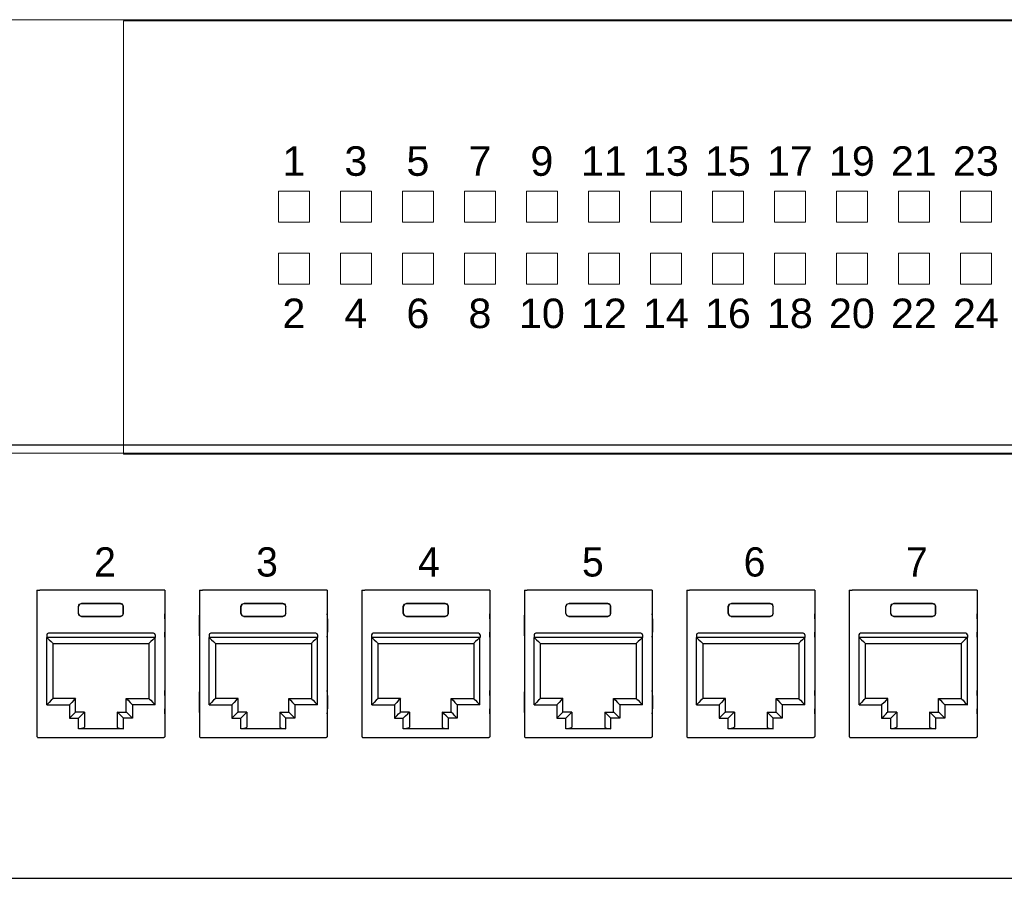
# Model space of a CAD drawing. Header units: millimetres. Extents: x 83969 to 163860, y -22594 to 4849.
# Tile 92 of 115: x 163507.9 to 163514.25, y -21357.87 to -21352.33. Entities that reach past the tile are written whole.
import ezdxf
from ezdxf.enums import TextEntityAlignment as Align

# ---------------------------------------------------------------- set-up
doc = ezdxf.new("R2010")
doc.units = ezdxf.units.MM
doc.layers.get('0').update_dxf_attribs({"color": 251, "lineweight": 0})
doc.layers.add('! PT Opisy Legenda 2', color=7, linetype='Continuous')
doc.styles.add('_LANSTER_01', font='romans.shx')
doc.styles.add('Arial10', font='arial.ttf', dxfattribs={"height": 10})

# ---------------------------------------------------------------- blocks, each defined once
blk = doc.blocks.new('Switch 24xGE')
at = {"color": 144}
for points in [[(-306.45, 0), (0, 0), (0, 27.955), (-306.45, 27.955)], [(-262.449, 16.898), (-260.449, 16.898), (-260.449, 14.898), (-262.449, 14.898)], [(-258.449, 16.898), (-256.449, 16.898), (-256.449, 14.898), (-258.449, 14.898)], [(-254.449, 16.898), (-252.449, 16.898), (-252.449, 14.898), (-254.449, 14.898)], [(-250.449, 16.898), (-248.449, 16.898), (-248.449, 14.898), (-250.449, 14.898)], [(-246.449, 16.898), (-244.449, 16.898), (-244.449, 14.898), (-246.449, 14.898)], [(-242.449, 16.898), (-240.449, 16.898), (-240.449, 14.898), (-242.449, 14.898)], [(-238.449, 16.898), (-236.449, 16.898), (-236.449, 14.898), (-238.449, 14.898)], [(-234.449, 16.898), (-232.449, 16.898), (-232.449, 14.898), (-234.449, 14.898)], [(-230.449, 16.898), (-228.449, 16.898), (-228.449, 14.898), (-230.449, 14.898)], [(-226.449, 16.898), (-224.449, 16.898), (-224.449, 14.898), (-226.449, 14.898)], [(-222.449, 16.898), (-220.449, 16.898), (-220.449, 14.898), (-222.449, 14.898)], [(-218.449, 16.898), (-216.449, 16.898), (-216.449, 14.898), (-218.449, 14.898)], [(-262.449, 12.898), (-260.449, 12.898), (-260.449, 10.898), (-262.449, 10.898)], [(-258.449, 12.898), (-256.449, 12.898), (-256.449, 10.898), (-258.449, 10.898)], [(-254.449, 12.898), (-252.449, 12.898), (-252.449, 10.898), (-254.449, 10.898)], [(-250.449, 12.898), (-248.449, 12.898), (-248.449, 10.898), (-250.449, 10.898)], [(-246.449, 12.898), (-244.449, 12.898), (-244.449, 10.898), (-246.449, 10.898)], [(-242.449, 12.898), (-240.449, 12.898), (-240.449, 10.898), (-242.449, 10.898)], [(-238.449, 12.898), (-236.449, 12.898), (-236.449, 10.898), (-238.449, 10.898)], [(-234.449, 12.898), (-232.449, 12.898), (-232.449, 10.898), (-234.449, 10.898)], [(-230.449, 12.898), (-228.449, 12.898), (-228.449, 10.898), (-230.449, 10.898)], [(-226.449, 12.898), (-224.449, 12.898), (-224.449, 10.898), (-226.449, 10.898)], [(-222.449, 12.898), (-220.449, 12.898), (-220.449, 10.898), (-222.449, 10.898)], [(-218.449, 12.898), (-216.449, 12.898), (-216.449, 10.898), (-218.449, 10.898)]]:
    blk.add_lwpolyline(points, close=True, dxfattribs=at)
blk.add_lwpolyline([(-272.449, 27.876), (-34, 27.876), (-34, -0.079), (-272.449, -0.079)], close=True)
at = {"color": 144, "style": 'Arial10'}
for s, p in [('1', (-261.449, 17.883)), ('3', (-257.449, 17.883)), ('5', (-253.449, 17.883)), ('7', (-249.449, 17.883)), ('9', (-245.449, 17.883)), ('11', (-241.449, 17.883)), ('13', (-237.449, 17.883)), ('15', (-233.449, 17.883)), ('17', (-229.449, 17.883)), ('19', (-225.449, 17.883)), ('21', (-221.449, 17.883)), ('23', (-217.449, 17.883)), ('2', (-261.449, 8.058)), ('4', (-257.449, 8.058)), ('6', (-253.449, 8.058)), ('8', (-249.449, 8.058)), ('10', (-245.449, 8.058)), ('12', (-241.449, 8.058)), ('14', (-237.449, 8.058)), ('16', (-233.449, 8.058)), ('18', (-229.449, 8.058)), ('20', (-225.449, 8.058)), ('22', (-221.449, 8.058)), ('24', (-217.449, 8.058))]:
    blk.add_text(s, height=1.905, dxfattribs=at).set_placement(p, align=Align.CENTER)
blk = doc.blocks.new('Panel modularny_24_port_1U')
at = {"color": 0}
for p, q in [((48.895, 4.445), (0, 4.445)), ((0, 0), (48.895, 0))]:
    blk.add_line(p, q, dxfattribs=at)
at = {"color": 0, "linetype": 'Continuous'}
for p, q in [((4.779, 2.956), (4.798, 2.956)), ((4.779, 2.956), (4.779, 1.455)), ((4.798, 2.956), (4.801, 2.956)), ((4.801, 2.956), (4.809, 2.956)), ((6.062, 2.956), (4.809, 2.956)), ((6.069, 2.956), (6.062, 2.956)), ((6.072, 2.956), (6.069, 2.956)), ((6.091, 2.956), (6.072, 2.956)), ((6.091, 2.956), (6.091, 1.455)), ((6.446, 2.956), (6.465, 2.956)), ((6.446, 2.956), (6.446, 1.455)), ((6.465, 2.956), (6.468, 2.956)), ((6.468, 2.956), (6.476, 2.956)), ((7.729, 2.956), (6.476, 2.956)), ((7.736, 2.956), (7.729, 2.956)), ((7.739, 2.956), (7.736, 2.956)), ((7.758, 2.956), (7.739, 2.956)), ((7.758, 2.956), (7.758, 1.455)), ((8.113, 2.956), (8.132, 2.956)), ((8.113, 2.956), (8.113, 1.455)), ((8.132, 2.956), (8.135, 2.956)), ((8.135, 2.956), (8.142, 2.956)), ((9.396, 2.956), (8.142, 2.956)), ((9.403, 2.956), (9.396, 2.956)), ((9.406, 2.956), (9.403, 2.956)), ((9.425, 2.956), (9.406, 2.956)), ((9.425, 2.956), (9.425, 1.455)), ((9.78, 2.956), (9.799, 2.956)), ((9.78, 2.956), (9.78, 1.455)), ((9.799, 2.956), (9.802, 2.956)), ((9.802, 2.956), (9.809, 2.956)), ((11.062, 2.956), (9.809, 2.956)), ((11.07, 2.956), (11.062, 2.956)), ((11.073, 2.956), (11.07, 2.956)), ((11.092, 2.956), (11.073, 2.956)), ((11.092, 2.956), (11.092, 1.455)), ((11.447, 2.956), (11.466, 2.956)), ((11.447, 2.956), (11.447, 1.455)), ((11.466, 2.956), (11.469, 2.956)), ((11.469, 2.956), (11.476, 2.956)), ((12.729, 2.956), (11.476, 2.956)), ((12.737, 2.956), (12.729, 2.956)), ((12.74, 2.956), (12.737, 2.956)), ((12.759, 2.956), (12.74, 2.956)), ((12.759, 2.956), (12.759, 1.455)), ((13.114, 2.956), (13.133, 2.956)), ((13.114, 2.956), (13.114, 1.455)), ((13.133, 2.956), (13.136, 2.956)), ((13.136, 2.956), (13.143, 2.956)), ((14.396, 2.956), (13.143, 2.956)), ((14.404, 2.956), (14.396, 2.956)), ((14.407, 2.956), (14.404, 2.956)), ((14.426, 2.956), (14.407, 2.956)), ((14.426, 2.956), (14.426, 1.455)), ((5.204, 2.788), (5.213, 2.811)), ((5.204, 2.717), (5.204, 2.788)), ((5.206, 2.787), (5.204, 2.788)), ((5.215, 2.809), (5.206, 2.787)), ((5.206, 2.718), (5.206, 2.787)), ((5.213, 2.811), (5.236, 2.82)), ((5.237, 2.818), (5.215, 2.809)), ((5.236, 2.82), (5.635, 2.82)), ((5.236, 2.82), (5.237, 2.818)), ((5.633, 2.818), (5.237, 2.818)), ((5.635, 2.82), (5.633, 2.818)), ((5.633, 2.818), (5.656, 2.809)), ((5.657, 2.811), (5.635, 2.82)), ((5.656, 2.809), (5.665, 2.787)), ((5.666, 2.788), (5.657, 2.811)), ((5.665, 2.787), (5.666, 2.788)), ((5.665, 2.718), (5.665, 2.787)), ((5.666, 2.717), (5.666, 2.788)), ((6.871, 2.788), (6.88, 2.811)), ((6.871, 2.717), (6.871, 2.788)), ((6.873, 2.787), (6.871, 2.788)), ((6.882, 2.809), (6.873, 2.787)), ((6.873, 2.718), (6.873, 2.787)), ((6.88, 2.811), (6.903, 2.82)), ((6.904, 2.818), (6.882, 2.809)), ((6.903, 2.82), (7.302, 2.82)), ((6.903, 2.82), (6.904, 2.818)), ((7.3, 2.818), (6.904, 2.818)), ((7.302, 2.82), (7.3, 2.818)), ((7.3, 2.818), (7.322, 2.809)), ((7.324, 2.811), (7.302, 2.82)), ((7.322, 2.809), (7.332, 2.787)), ((7.333, 2.788), (7.324, 2.811)), ((7.332, 2.787), (7.333, 2.788)), ((7.332, 2.718), (7.332, 2.787)), ((7.333, 2.717), (7.333, 2.788)), ((8.538, 2.788), (8.547, 2.811)), ((8.538, 2.717), (8.538, 2.788)), ((8.539, 2.787), (8.538, 2.788)), ((8.549, 2.809), (8.539, 2.787)), ((8.539, 2.718), (8.539, 2.787)), ((8.547, 2.811), (8.569, 2.82)), ((8.571, 2.818), (8.549, 2.809)), ((8.569, 2.82), (8.969, 2.82)), ((8.569, 2.82), (8.571, 2.818)), ((8.967, 2.818), (8.571, 2.818)), ((8.969, 2.82), (8.967, 2.818)), ((8.967, 2.818), (8.989, 2.809)), ((8.991, 2.811), (8.969, 2.82)), ((8.989, 2.809), (8.999, 2.787)), ((9, 2.788), (8.991, 2.811)), ((8.999, 2.787), (9, 2.788)), ((8.999, 2.718), (8.999, 2.787)), ((9, 2.717), (9, 2.788)), ((10.205, 2.788), (10.214, 2.811)), ((10.205, 2.717), (10.205, 2.788)), ((10.206, 2.787), (10.205, 2.788)), ((10.216, 2.809), (10.206, 2.787)), ((10.206, 2.718), (10.206, 2.787)), ((10.214, 2.811), (10.236, 2.82)), ((10.238, 2.818), (10.216, 2.809)), ((10.236, 2.82), (10.635, 2.82)), ((10.236, 2.82), (10.238, 2.818)), ((10.634, 2.818), (10.238, 2.818)), ((10.635, 2.82), (10.634, 2.818)), ((10.634, 2.818), (10.656, 2.809)), ((10.658, 2.811), (10.635, 2.82)), ((10.656, 2.809), (10.665, 2.787)), ((10.667, 2.788), (10.658, 2.811)), ((10.665, 2.787), (10.667, 2.788)), ((10.665, 2.718), (10.665, 2.787)), ((10.667, 2.717), (10.667, 2.788)), ((11.872, 2.788), (11.881, 2.811)), ((11.872, 2.717), (11.872, 2.788)), ((11.873, 2.787), (11.872, 2.788)), ((11.882, 2.809), (11.873, 2.787)), ((11.873, 2.718), (11.873, 2.787)), ((11.881, 2.811), (11.903, 2.82)), ((11.905, 2.818), (11.882, 2.809)), ((11.903, 2.82), (12.302, 2.82)), ((11.903, 2.82), (11.905, 2.818)), ((12.301, 2.818), (11.905, 2.818)), ((12.302, 2.82), (12.301, 2.818)), ((12.301, 2.818), (12.323, 2.809)), ((12.325, 2.811), (12.302, 2.82)), ((12.323, 2.809), (12.332, 2.787)), ((12.334, 2.788), (12.325, 2.811)), ((12.332, 2.787), (12.334, 2.788)), ((12.332, 2.718), (12.332, 2.787)), ((12.334, 2.717), (12.334, 2.788)), ((13.539, 2.788), (13.548, 2.811)), ((13.539, 2.717), (13.539, 2.788)), ((13.54, 2.787), (13.539, 2.788)), ((13.549, 2.809), (13.54, 2.787)), ((13.54, 2.718), (13.54, 2.787)), ((13.548, 2.811), (13.57, 2.82)), ((13.572, 2.818), (13.549, 2.809)), ((13.57, 2.82), (13.969, 2.82)), ((13.57, 2.82), (13.572, 2.818)), ((13.968, 2.818), (13.572, 2.818)), ((13.969, 2.82), (13.968, 2.818)), ((13.968, 2.818), (13.99, 2.809)), ((13.991, 2.811), (13.969, 2.82)), ((13.99, 2.809), (13.999, 2.787)), ((14.001, 2.788), (13.991, 2.811)), ((13.999, 2.787), (14.001, 2.788)), ((13.999, 2.718), (13.999, 2.787)), ((14.001, 2.717), (14.001, 2.788)), ((4.779, 2.69), (4.778, 2.662)), ((4.778, 2.662), (4.778, 2.526)), ((4.779, 2.713), (4.779, 2.69)), ((5.206, 2.718), (5.204, 2.717)), ((5.213, 2.695), (5.204, 2.717)), ((5.206, 2.718), (5.215, 2.696)), ((5.236, 2.685), (5.213, 2.695)), ((5.215, 2.696), (5.237, 2.687)), ((5.237, 2.687), (5.236, 2.685)), ((5.236, 2.685), (5.635, 2.685)), ((5.633, 2.687), (5.237, 2.687)), ((5.656, 2.696), (5.633, 2.687)), ((5.633, 2.687), (5.635, 2.685)), ((5.635, 2.685), (5.657, 2.695)), ((5.665, 2.718), (5.656, 2.696)), ((5.657, 2.695), (5.666, 2.717)), ((5.665, 2.718), (5.666, 2.717)), ((6.092, 2.69), (6.091, 2.713)), ((6.092, 2.662), (6.092, 2.69)), ((6.092, 2.662), (6.092, 2.526)), ((6.446, 2.713), (6.445, 2.69)), ((6.445, 2.69), (6.445, 2.662)), ((6.445, 2.662), (6.445, 2.526)), ((6.873, 2.718), (6.871, 2.717)), ((6.88, 2.695), (6.871, 2.717)), ((6.873, 2.718), (6.882, 2.696)), ((6.903, 2.685), (6.88, 2.695)), ((6.882, 2.696), (6.904, 2.687)), ((6.904, 2.687), (6.903, 2.685)), ((6.903, 2.685), (7.302, 2.685)), ((7.3, 2.687), (6.904, 2.687)), ((7.322, 2.696), (7.3, 2.687)), ((7.3, 2.687), (7.302, 2.685)), ((7.302, 2.685), (7.324, 2.695)), ((7.332, 2.718), (7.322, 2.696)), ((7.324, 2.695), (7.333, 2.717)), ((7.332, 2.718), (7.333, 2.717)), ((7.759, 2.69), (7.758, 2.713)), ((7.759, 2.662), (7.759, 2.69)), ((7.759, 2.662), (7.759, 2.526)), ((8.113, 2.713), (8.112, 2.69)), ((8.112, 2.69), (8.112, 2.662)), ((8.112, 2.662), (8.112, 2.526)), ((8.539, 2.718), (8.538, 2.717)), ((8.547, 2.695), (8.538, 2.717)), ((8.539, 2.718), (8.549, 2.696)), ((8.569, 2.685), (8.547, 2.695)), ((8.549, 2.696), (8.571, 2.687)), ((8.571, 2.687), (8.569, 2.685)), ((8.569, 2.685), (8.969, 2.685)), ((8.967, 2.687), (8.571, 2.687)), ((8.989, 2.696), (8.967, 2.687)), ((8.967, 2.687), (8.969, 2.685)), ((8.969, 2.685), (8.991, 2.695)), ((8.999, 2.718), (8.989, 2.696)), ((8.991, 2.695), (9, 2.717)), ((8.999, 2.718), (9, 2.717)), ((9.426, 2.69), (9.425, 2.713)), ((9.426, 2.662), (9.426, 2.69)), ((9.426, 2.662), (9.426, 2.526)), ((9.78, 2.713), (9.779, 2.69)), ((9.779, 2.69), (9.779, 2.662)), ((9.779, 2.662), (9.779, 2.526)), ((10.206, 2.718), (10.205, 2.717)), ((10.214, 2.695), (10.205, 2.717)), ((10.206, 2.718), (10.216, 2.696)), ((10.236, 2.685), (10.214, 2.695)), ((10.216, 2.696), (10.238, 2.687)), ((10.238, 2.687), (10.236, 2.685)), ((10.236, 2.685), (10.635, 2.685)), ((10.634, 2.687), (10.238, 2.687)), ((10.656, 2.696), (10.634, 2.687)), ((10.634, 2.687), (10.635, 2.685)), ((10.635, 2.685), (10.658, 2.695)), ((10.665, 2.718), (10.656, 2.696)), ((10.658, 2.695), (10.667, 2.717)), ((10.665, 2.718), (10.667, 2.717)), ((11.093, 2.69), (11.092, 2.713)), ((11.093, 2.662), (11.093, 2.69)), ((11.093, 2.662), (11.093, 2.526)), ((11.447, 2.713), (11.446, 2.69)), ((11.446, 2.69), (11.446, 2.662)), ((11.446, 2.662), (11.446, 2.526)), ((11.873, 2.718), (11.872, 2.717)), ((11.881, 2.695), (11.872, 2.717)), ((11.873, 2.718), (11.882, 2.696)), ((11.903, 2.685), (11.881, 2.695)), ((11.882, 2.696), (11.905, 2.687)), ((11.905, 2.687), (11.903, 2.685)), ((11.903, 2.685), (12.302, 2.685)), ((12.301, 2.687), (11.905, 2.687)), ((12.323, 2.696), (12.301, 2.687)), ((12.301, 2.687), (12.302, 2.685)), ((12.302, 2.685), (12.325, 2.695)), ((12.332, 2.718), (12.323, 2.696)), ((12.325, 2.695), (12.334, 2.717)), ((12.332, 2.718), (12.334, 2.717)), ((12.759, 2.69), (12.759, 2.713)), ((12.76, 2.662), (12.759, 2.69)), ((12.76, 2.662), (12.76, 2.526)), ((13.114, 2.713), (13.113, 2.69)), ((13.113, 2.69), (13.113, 2.662)), ((13.113, 2.662), (13.113, 2.526)), ((13.54, 2.718), (13.539, 2.717)), ((13.548, 2.695), (13.539, 2.717)), ((13.54, 2.718), (13.549, 2.696)), ((13.57, 2.685), (13.548, 2.695)), ((13.549, 2.696), (13.572, 2.687)), ((13.572, 2.687), (13.57, 2.685)), ((13.57, 2.685), (13.969, 2.685)), ((13.968, 2.687), (13.572, 2.687)), ((13.99, 2.696), (13.968, 2.687)), ((13.968, 2.687), (13.969, 2.685)), ((13.969, 2.685), (13.991, 2.695)), ((13.999, 2.718), (13.99, 2.696)), ((13.991, 2.695), (14.001, 2.717)), ((13.999, 2.718), (14.001, 2.717)), ((14.426, 2.69), (14.426, 2.713)), ((14.427, 2.662), (14.426, 2.69)), ((14.427, 2.662), (14.427, 2.526)), ((4.778, 2.526), (4.779, 2.497)), ((4.779, 2.497), (4.779, 2.475)), ((4.879, 2.497), (4.879, 2.472)), ((5.992, 2.472), (4.879, 2.472)), ((4.88, 2.472), (4.904, 2.448)), ((4.88, 1.781), (4.88, 2.472)), ((5.975, 2.514), (4.896, 2.514)), ((4.904, 2.448), (4.924, 2.428)), ((4.924, 2.428), (4.938, 2.414)), ((5.946, 2.428), (5.933, 2.414)), ((5.967, 2.448), (5.946, 2.428)), ((5.991, 2.472), (5.967, 2.448)), ((5.991, 1.781), (5.991, 2.472)), ((5.992, 2.497), (5.992, 2.472)), ((6.091, 2.475), (6.092, 2.497)), ((6.092, 2.497), (6.092, 2.526)), ((6.445, 2.526), (6.445, 2.497)), ((6.445, 2.497), (6.446, 2.475)), ((6.546, 2.497), (6.546, 2.472)), ((7.659, 2.472), (6.546, 2.472)), ((6.547, 2.472), (6.571, 2.448)), ((6.547, 1.781), (6.547, 2.472)), ((7.642, 2.514), (6.562, 2.514)), ((6.571, 2.448), (6.591, 2.428)), ((6.591, 2.428), (6.605, 2.414)), ((7.613, 2.428), (7.599, 2.414)), ((7.633, 2.448), (7.613, 2.428)), ((7.658, 2.472), (7.633, 2.448)), ((7.658, 1.781), (7.658, 2.472)), ((7.659, 2.497), (7.659, 2.472)), ((7.758, 2.475), (7.759, 2.497)), ((7.759, 2.497), (7.759, 2.526)), ((8.112, 2.526), (8.112, 2.497)), ((8.112, 2.497), (8.113, 2.475)), ((8.212, 2.497), (8.212, 2.472)), ((9.326, 2.472), (8.212, 2.472)), ((8.214, 2.472), (8.238, 2.448)), ((8.214, 1.781), (8.214, 2.472)), ((9.309, 2.514), (8.229, 2.514)), ((8.238, 2.448), (8.258, 2.428)), ((8.258, 2.428), (8.272, 2.414)), ((9.28, 2.428), (9.266, 2.414)), ((9.3, 2.448), (9.28, 2.428)), ((9.324, 2.472), (9.3, 2.448)), ((9.324, 1.781), (9.324, 2.472)), ((9.326, 2.497), (9.326, 2.472)), ((9.425, 2.475), (9.426, 2.497)), ((9.426, 2.497), (9.426, 2.526)), ((9.779, 2.526), (9.779, 2.497)), ((9.779, 2.497), (9.78, 2.475)), ((9.879, 2.497), (9.879, 2.472)), ((10.992, 2.472), (9.879, 2.472)), ((9.88, 2.472), (9.905, 2.448)), ((9.88, 1.781), (9.88, 2.472)), ((10.976, 2.514), (9.896, 2.514)), ((9.905, 2.448), (9.925, 2.428)), ((9.925, 2.428), (9.939, 2.414)), ((10.947, 2.428), (10.933, 2.414)), ((10.967, 2.448), (10.947, 2.428)), ((10.991, 2.472), (10.967, 2.448)), ((10.991, 1.781), (10.991, 2.472)), ((10.992, 2.497), (10.992, 2.472)), ((11.092, 2.475), (11.093, 2.497)), ((11.093, 2.497), (11.093, 2.526)), ((11.446, 2.526), (11.446, 2.497)), ((11.446, 2.497), (11.447, 2.475)), ((11.546, 2.497), (11.546, 2.472)), ((12.659, 2.472), (11.546, 2.472)), ((11.547, 2.472), (11.571, 2.448)), ((11.547, 1.781), (11.547, 2.472)), ((12.642, 2.514), (11.563, 2.514)), ((11.571, 2.448), (11.592, 2.428)), ((11.592, 2.428), (11.605, 2.414)), ((12.614, 2.428), (12.6, 2.414)), ((12.634, 2.448), (12.614, 2.428)), ((12.658, 2.472), (12.634, 2.448)), ((12.658, 1.781), (12.658, 2.472)), ((12.659, 2.497), (12.659, 2.472)), ((12.759, 2.497), (12.76, 2.526)), ((12.759, 2.475), (12.759, 2.497)), ((13.113, 2.526), (13.113, 2.497)), ((13.113, 2.497), (13.114, 2.475)), ((13.213, 2.497), (13.213, 2.472)), ((14.326, 2.472), (13.213, 2.472)), ((13.214, 2.472), (13.238, 2.448)), ((13.214, 1.781), (13.214, 2.472)), ((14.309, 2.514), (13.23, 2.514)), ((13.238, 2.448), (13.259, 2.428)), ((13.259, 2.428), (13.272, 2.414)), ((14.281, 2.428), (14.267, 2.414)), ((14.301, 2.448), (14.281, 2.428)), ((14.325, 2.472), (14.301, 2.448)), ((14.325, 1.781), (14.325, 2.472)), ((14.326, 2.497), (14.326, 2.472)), ((14.426, 2.497), (14.427, 2.526)), ((14.426, 2.475), (14.426, 2.497)), ((4.938, 2.414), (4.943, 2.409)), ((4.943, 2.409), (4.943, 1.844)), ((4.943, 2.409), (5.928, 2.409)), ((5.933, 2.414), (5.928, 2.409)), ((5.928, 2.409), (5.928, 1.844)), ((6.605, 2.414), (6.61, 2.409)), ((6.61, 2.409), (6.61, 1.844)), ((6.61, 2.409), (7.595, 2.409)), ((7.599, 2.414), (7.595, 2.409)), ((7.595, 2.409), (7.595, 1.844)), ((8.272, 2.414), (8.277, 2.409)), ((8.277, 2.409), (8.277, 1.844)), ((8.277, 2.409), (9.261, 2.409)), ((9.266, 2.414), (9.261, 2.409)), ((9.261, 2.409), (9.261, 1.844)), ((9.939, 2.414), (9.943, 2.409)), ((9.943, 2.409), (9.943, 1.844)), ((9.943, 2.409), (10.928, 2.409)), ((10.933, 2.414), (10.928, 2.409)), ((10.928, 2.409), (10.928, 1.844)), ((11.605, 2.414), (11.61, 2.409)), ((11.61, 2.409), (11.61, 1.844)), ((11.61, 2.409), (12.595, 2.409)), ((12.6, 2.414), (12.595, 2.409)), ((12.595, 2.409), (12.595, 1.844)), ((13.272, 2.414), (13.277, 2.409)), ((13.277, 2.409), (13.277, 1.844)), ((13.277, 2.409), (14.262, 2.409)), ((14.267, 2.414), (14.262, 2.409)), ((14.262, 2.409), (14.262, 1.844)), ((4.779, 1.926), (4.779, 1.904)), ((6.092, 1.904), (6.091, 1.926)), ((6.446, 1.926), (6.445, 1.904)), ((7.759, 1.904), (7.758, 1.926)), ((8.113, 1.926), (8.112, 1.904)), ((9.426, 1.904), (9.425, 1.926)), ((9.78, 1.926), (9.779, 1.904)), ((11.093, 1.904), (11.092, 1.926)), ((11.447, 1.926), (11.446, 1.904)), ((12.759, 1.904), (12.759, 1.926)), ((13.114, 1.926), (13.113, 1.904)), ((14.426, 1.904), (14.426, 1.926)), ((4.779, 1.904), (4.778, 1.875)), ((4.778, 1.875), (4.778, 1.739)), ((4.924, 1.826), (4.904, 1.805)), ((4.938, 1.839), (4.924, 1.826)), ((4.943, 1.844), (4.938, 1.839)), ((5.175, 1.844), (4.943, 1.844)), ((5.156, 1.826), (5.136, 1.805)), ((5.17, 1.839), (5.156, 1.826)), ((5.175, 1.844), (5.17, 1.839)), ((5.175, 1.706), (5.175, 1.844)), ((5.696, 1.706), (5.696, 1.844)), ((5.696, 1.844), (5.928, 1.844)), ((5.696, 1.844), (5.7, 1.839)), ((5.7, 1.839), (5.714, 1.826)), ((5.714, 1.826), (5.735, 1.805)), ((5.928, 1.844), (5.933, 1.839)), ((5.933, 1.839), (5.946, 1.826)), ((5.946, 1.826), (5.967, 1.805)), ((6.092, 1.875), (6.092, 1.904)), ((6.092, 1.875), (6.092, 1.739)), ((6.445, 1.904), (6.445, 1.875)), ((6.445, 1.875), (6.445, 1.739)), ((6.591, 1.826), (6.571, 1.805)), ((6.605, 1.839), (6.591, 1.826)), ((6.61, 1.844), (6.605, 1.839)), ((6.842, 1.844), (6.61, 1.844)), ((6.823, 1.826), (6.803, 1.805)), ((6.837, 1.839), (6.823, 1.826)), ((6.842, 1.844), (6.837, 1.839)), ((6.842, 1.706), (6.842, 1.844)), ((7.363, 1.706), (7.363, 1.844)), ((7.363, 1.844), (7.595, 1.844)), ((7.363, 1.844), (7.367, 1.839)), ((7.367, 1.839), (7.381, 1.826)), ((7.381, 1.826), (7.401, 1.805)), ((7.595, 1.844), (7.599, 1.839)), ((7.599, 1.839), (7.613, 1.826)), ((7.613, 1.826), (7.633, 1.805)), ((7.759, 1.875), (7.759, 1.904)), ((7.759, 1.875), (7.759, 1.739)), ((8.112, 1.904), (8.112, 1.875)), ((8.112, 1.875), (8.112, 1.739)), ((8.258, 1.826), (8.238, 1.805)), ((8.272, 1.839), (8.258, 1.826)), ((8.277, 1.844), (8.272, 1.839)), ((8.509, 1.844), (8.277, 1.844)), ((8.49, 1.826), (8.47, 1.805)), ((8.504, 1.839), (8.49, 1.826)), ((8.509, 1.844), (8.504, 1.839)), ((8.509, 1.706), (8.509, 1.844)), ((9.029, 1.706), (9.029, 1.844)), ((9.029, 1.844), (9.261, 1.844)), ((9.029, 1.844), (9.034, 1.839)), ((9.034, 1.839), (9.048, 1.826)), ((9.048, 1.826), (9.068, 1.805)), ((9.261, 1.844), (9.266, 1.839)), ((9.266, 1.839), (9.28, 1.826)), ((9.28, 1.826), (9.3, 1.805)), ((9.426, 1.875), (9.426, 1.904)), ((9.426, 1.875), (9.426, 1.739)), ((9.779, 1.904), (9.779, 1.875)), ((9.779, 1.875), (9.779, 1.739)), ((9.925, 1.826), (9.905, 1.805)), ((9.939, 1.839), (9.925, 1.826)), ((9.943, 1.844), (9.939, 1.839)), ((10.175, 1.844), (9.943, 1.844)), ((10.157, 1.826), (10.137, 1.805)), ((10.171, 1.839), (10.157, 1.826)), ((10.175, 1.844), (10.171, 1.839)), ((10.175, 1.706), (10.175, 1.844)), ((10.696, 1.706), (10.696, 1.844)), ((10.696, 1.844), (10.928, 1.844)), ((10.696, 1.844), (10.701, 1.839)), ((10.701, 1.839), (10.715, 1.826)), ((10.715, 1.826), (10.735, 1.805)), ((10.928, 1.844), (10.933, 1.839)), ((10.933, 1.839), (10.947, 1.826)), ((10.947, 1.826), (10.967, 1.805)), ((11.093, 1.875), (11.093, 1.904)), ((11.093, 1.875), (11.093, 1.739)), ((11.446, 1.904), (11.446, 1.875)), ((11.446, 1.875), (11.446, 1.739)), ((11.592, 1.826), (11.571, 1.805)), ((11.605, 1.839), (11.592, 1.826)), ((11.61, 1.844), (11.605, 1.839)), ((11.842, 1.844), (11.61, 1.844)), ((11.824, 1.826), (11.803, 1.805)), ((11.838, 1.839), (11.824, 1.826)), ((11.842, 1.844), (11.838, 1.839)), ((11.842, 1.706), (11.842, 1.844)), ((12.363, 1.706), (12.363, 1.844)), ((12.363, 1.844), (12.595, 1.844)), ((12.363, 1.844), (12.368, 1.839)), ((12.368, 1.839), (12.382, 1.826)), ((12.382, 1.826), (12.402, 1.805)), ((12.595, 1.844), (12.6, 1.839)), ((12.6, 1.839), (12.614, 1.826)), ((12.614, 1.826), (12.634, 1.805)), ((12.76, 1.875), (12.759, 1.904)), ((12.76, 1.875), (12.76, 1.739)), ((13.113, 1.904), (13.113, 1.875)), ((13.113, 1.875), (13.113, 1.739)), ((13.259, 1.826), (13.238, 1.805)), ((13.272, 1.839), (13.259, 1.826)), ((13.277, 1.844), (13.272, 1.839)), ((13.509, 1.844), (13.277, 1.844)), ((13.491, 1.826), (13.47, 1.805)), ((13.504, 1.839), (13.491, 1.826)), ((13.509, 1.844), (13.504, 1.839)), ((13.509, 1.706), (13.509, 1.844)), ((14.03, 1.706), (14.03, 1.844)), ((14.03, 1.844), (14.262, 1.844)), ((14.03, 1.844), (14.035, 1.839)), ((14.035, 1.839), (14.048, 1.826)), ((14.048, 1.826), (14.069, 1.805)), ((14.262, 1.844), (14.267, 1.839)), ((14.267, 1.839), (14.281, 1.826)), ((14.281, 1.826), (14.301, 1.805)), ((14.427, 1.875), (14.426, 1.904)), ((14.427, 1.875), (14.427, 1.739)), ((4.778, 1.739), (4.779, 1.71)), ((4.904, 1.805), (4.88, 1.781)), ((4.88, 1.781), (5.112, 1.781)), ((5.136, 1.805), (5.112, 1.781)), ((5.112, 1.781), (5.112, 1.643)), ((5.735, 1.805), (5.759, 1.781)), ((5.991, 1.781), (5.759, 1.781)), ((5.759, 1.781), (5.759, 1.643)), ((5.967, 1.805), (5.991, 1.781)), ((6.092, 1.71), (6.092, 1.739)), ((6.445, 1.739), (6.445, 1.71)), ((6.571, 1.805), (6.547, 1.781)), ((6.547, 1.781), (6.779, 1.781)), ((6.803, 1.805), (6.779, 1.781)), ((6.779, 1.781), (6.779, 1.643)), ((7.401, 1.805), (7.426, 1.781)), ((7.658, 1.781), (7.426, 1.781)), ((7.426, 1.781), (7.426, 1.643)), ((7.633, 1.805), (7.658, 1.781)), ((7.759, 1.71), (7.759, 1.739)), ((8.112, 1.739), (8.112, 1.71)), ((8.238, 1.805), (8.214, 1.781)), ((8.214, 1.781), (8.446, 1.781)), ((8.47, 1.805), (8.446, 1.781)), ((8.446, 1.781), (8.446, 1.643)), ((9.068, 1.805), (9.092, 1.781)), ((9.324, 1.781), (9.092, 1.781)), ((9.092, 1.781), (9.092, 1.643)), ((9.3, 1.805), (9.324, 1.781)), ((9.426, 1.71), (9.426, 1.739)), ((9.779, 1.739), (9.779, 1.71)), ((9.905, 1.805), (9.88, 1.781)), ((9.88, 1.781), (10.112, 1.781)), ((10.137, 1.805), (10.112, 1.781)), ((10.112, 1.781), (10.112, 1.643)), ((10.735, 1.805), (10.759, 1.781)), ((10.991, 1.781), (10.759, 1.781)), ((10.759, 1.781), (10.759, 1.643)), ((10.967, 1.805), (10.991, 1.781)), ((11.093, 1.71), (11.093, 1.739)), ((11.446, 1.739), (11.446, 1.71)), ((11.571, 1.805), (11.547, 1.781)), ((11.547, 1.781), (11.779, 1.781)), ((11.803, 1.805), (11.779, 1.781)), ((11.779, 1.781), (11.779, 1.643)), ((12.402, 1.805), (12.426, 1.781)), ((12.658, 1.781), (12.426, 1.781)), ((12.426, 1.781), (12.426, 1.643)), ((12.634, 1.805), (12.658, 1.781)), ((12.759, 1.71), (12.76, 1.739)), ((13.113, 1.739), (13.113, 1.71)), ((13.238, 1.805), (13.214, 1.781)), ((13.214, 1.781), (13.446, 1.781)), ((13.47, 1.805), (13.446, 1.781)), ((13.446, 1.781), (13.446, 1.643)), ((14.069, 1.805), (14.093, 1.781)), ((14.325, 1.781), (14.093, 1.781)), ((14.093, 1.781), (14.093, 1.643)), ((14.301, 1.805), (14.325, 1.781)), ((14.426, 1.71), (14.427, 1.739)), ((4.779, 1.71), (4.779, 1.688)), ((5.112, 1.643), (5.136, 1.667)), ((5.112, 1.643), (5.204, 1.643)), ((5.136, 1.667), (5.156, 1.687)), ((5.156, 1.687), (5.17, 1.701)), ((5.17, 1.701), (5.175, 1.706)), ((5.267, 1.706), (5.175, 1.706)), ((5.204, 1.643), (5.228, 1.667)), ((5.204, 1.535), (5.204, 1.643)), ((5.228, 1.667), (5.249, 1.687)), ((5.249, 1.687), (5.262, 1.701)), ((5.262, 1.701), (5.267, 1.706)), ((5.267, 1.706), (5.267, 1.552)), ((5.603, 1.706), (5.696, 1.706)), ((5.603, 1.706), (5.603, 1.552)), ((5.608, 1.701), (5.603, 1.706)), ((5.622, 1.687), (5.608, 1.701)), ((5.642, 1.667), (5.622, 1.687)), ((5.666, 1.643), (5.642, 1.667)), ((5.759, 1.643), (5.666, 1.643)), ((5.666, 1.535), (5.666, 1.643)), ((5.7, 1.701), (5.696, 1.706)), ((5.714, 1.687), (5.7, 1.701)), ((5.735, 1.667), (5.714, 1.687)), ((5.759, 1.643), (5.735, 1.667)), ((6.091, 1.688), (6.092, 1.71)), ((6.445, 1.71), (6.446, 1.688)), ((6.779, 1.643), (6.803, 1.667)), ((6.779, 1.643), (6.871, 1.643)), ((6.803, 1.667), (6.823, 1.687)), ((6.823, 1.687), (6.837, 1.701)), ((6.837, 1.701), (6.842, 1.706)), ((6.934, 1.706), (6.842, 1.706)), ((6.871, 1.643), (6.895, 1.667)), ((6.871, 1.535), (6.871, 1.643)), ((6.895, 1.667), (6.916, 1.687)), ((6.916, 1.687), (6.929, 1.701)), ((6.929, 1.701), (6.934, 1.706)), ((6.934, 1.706), (6.934, 1.552)), ((7.27, 1.706), (7.363, 1.706)), ((7.27, 1.706), (7.27, 1.552)), ((7.275, 1.701), (7.27, 1.706)), ((7.289, 1.687), (7.275, 1.701)), ((7.309, 1.667), (7.289, 1.687)), ((7.333, 1.643), (7.309, 1.667)), ((7.426, 1.643), (7.333, 1.643)), ((7.333, 1.535), (7.333, 1.643)), ((7.367, 1.701), (7.363, 1.706)), ((7.381, 1.687), (7.367, 1.701)), ((7.401, 1.667), (7.381, 1.687)), ((7.426, 1.643), (7.401, 1.667)), ((7.758, 1.688), (7.759, 1.71)), ((8.112, 1.71), (8.113, 1.688)), ((8.446, 1.643), (8.47, 1.667)), ((8.446, 1.643), (8.538, 1.643)), ((8.47, 1.667), (8.49, 1.687)), ((8.49, 1.687), (8.504, 1.701)), ((8.504, 1.701), (8.509, 1.706)), ((8.601, 1.706), (8.509, 1.706)), ((8.538, 1.643), (8.562, 1.667)), ((8.538, 1.535), (8.538, 1.643)), ((8.562, 1.667), (8.583, 1.687)), ((8.583, 1.687), (8.596, 1.701)), ((8.596, 1.701), (8.601, 1.706)), ((8.601, 1.706), (8.601, 1.552)), ((8.937, 1.706), (9.029, 1.706)), ((8.937, 1.706), (8.937, 1.552)), ((8.942, 1.701), (8.937, 1.706)), ((8.955, 1.687), (8.942, 1.701)), ((8.976, 1.667), (8.955, 1.687)), ((9, 1.643), (8.976, 1.667)), ((9.092, 1.643), (9, 1.643)), ((9, 1.535), (9, 1.643)), ((9.034, 1.701), (9.029, 1.706)), ((9.048, 1.687), (9.034, 1.701)), ((9.068, 1.667), (9.048, 1.687)), ((9.092, 1.643), (9.068, 1.667)), ((9.425, 1.688), (9.426, 1.71)), ((9.779, 1.71), (9.78, 1.688)), ((10.112, 1.643), (10.137, 1.667)), ((10.112, 1.643), (10.205, 1.643)), ((10.137, 1.667), (10.157, 1.687)), ((10.157, 1.687), (10.171, 1.701)), ((10.171, 1.701), (10.175, 1.706)), ((10.268, 1.706), (10.175, 1.706)), ((10.205, 1.643), (10.229, 1.667)), ((10.205, 1.535), (10.205, 1.643)), ((10.229, 1.667), (10.249, 1.687)), ((10.249, 1.687), (10.263, 1.701)), ((10.263, 1.701), (10.268, 1.706)), ((10.268, 1.706), (10.268, 1.552)), ((10.604, 1.706), (10.696, 1.706)), ((10.604, 1.706), (10.604, 1.552)), ((10.609, 1.701), (10.604, 1.706)), ((10.622, 1.687), (10.609, 1.701)), ((10.643, 1.667), (10.622, 1.687)), ((10.667, 1.643), (10.643, 1.667)), ((10.759, 1.643), (10.667, 1.643)), ((10.667, 1.535), (10.667, 1.643)), ((10.701, 1.701), (10.696, 1.706)), ((10.715, 1.687), (10.701, 1.701)), ((10.735, 1.667), (10.715, 1.687)), ((10.759, 1.643), (10.735, 1.667)), ((11.092, 1.688), (11.093, 1.71)), ((11.446, 1.71), (11.447, 1.688)), ((11.779, 1.643), (11.803, 1.667)), ((11.779, 1.643), (11.872, 1.643)), ((11.803, 1.667), (11.824, 1.687)), ((11.824, 1.687), (11.838, 1.701)), ((11.838, 1.701), (11.842, 1.706)), ((11.935, 1.706), (11.842, 1.706)), ((11.872, 1.643), (11.896, 1.667)), ((11.872, 1.535), (11.872, 1.643)), ((11.896, 1.667), (11.916, 1.687)), ((11.916, 1.687), (11.93, 1.701)), ((11.93, 1.701), (11.935, 1.706)), ((11.935, 1.706), (11.935, 1.552)), ((12.271, 1.706), (12.363, 1.706)), ((12.271, 1.706), (12.271, 1.552)), ((12.276, 1.701), (12.271, 1.706)), ((12.289, 1.687), (12.276, 1.701)), ((12.31, 1.667), (12.289, 1.687)), ((12.334, 1.643), (12.31, 1.667)), ((12.426, 1.643), (12.334, 1.643)), ((12.334, 1.535), (12.334, 1.643)), ((12.368, 1.701), (12.363, 1.706)), ((12.382, 1.687), (12.368, 1.701)), ((12.402, 1.667), (12.382, 1.687)), ((12.426, 1.643), (12.402, 1.667)), ((12.759, 1.688), (12.759, 1.71)), ((13.113, 1.71), (13.114, 1.688)), ((13.446, 1.643), (13.47, 1.667)), ((13.446, 1.643), (13.539, 1.643)), ((13.47, 1.667), (13.491, 1.687)), ((13.491, 1.687), (13.504, 1.701)), ((13.504, 1.701), (13.509, 1.706)), ((13.602, 1.706), (13.509, 1.706)), ((13.539, 1.643), (13.563, 1.667)), ((13.539, 1.535), (13.539, 1.643)), ((13.563, 1.667), (13.583, 1.687)), ((13.583, 1.687), (13.597, 1.701)), ((13.597, 1.701), (13.602, 1.706)), ((13.602, 1.706), (13.602, 1.552)), ((13.938, 1.706), (14.03, 1.706)), ((13.938, 1.706), (13.938, 1.552)), ((13.942, 1.701), (13.938, 1.706)), ((13.956, 1.687), (13.942, 1.701)), ((13.977, 1.667), (13.956, 1.687)), ((14.001, 1.643), (13.977, 1.667)), ((14.093, 1.643), (14.001, 1.643)), ((14.001, 1.535), (14.001, 1.643)), ((14.035, 1.701), (14.03, 1.706)), ((14.048, 1.687), (14.035, 1.701)), ((14.069, 1.667), (14.048, 1.687)), ((14.093, 1.643), (14.069, 1.667)), ((14.426, 1.688), (14.426, 1.71)), ((5.236, 1.537), (5.204, 1.535)), ((5.666, 1.535), (5.204, 1.535)), ((5.259, 1.543), (5.236, 1.537)), ((5.267, 1.552), (5.259, 1.543)), ((5.603, 1.552), (5.612, 1.543)), ((5.612, 1.543), (5.635, 1.537)), ((5.635, 1.537), (5.666, 1.535)), ((6.903, 1.537), (6.871, 1.535)), ((7.333, 1.535), (6.871, 1.535)), ((6.926, 1.543), (6.903, 1.537)), ((6.934, 1.552), (6.926, 1.543)), ((7.27, 1.552), (7.279, 1.543)), ((7.279, 1.543), (7.302, 1.537)), ((7.302, 1.537), (7.333, 1.535)), ((8.569, 1.537), (8.538, 1.535)), ((9, 1.535), (8.538, 1.535)), ((8.593, 1.543), (8.569, 1.537)), ((8.601, 1.552), (8.593, 1.543)), ((8.937, 1.552), (8.945, 1.543)), ((8.945, 1.543), (8.969, 1.537)), ((8.969, 1.537), (9, 1.535)), ((10.236, 1.537), (10.205, 1.535)), ((10.667, 1.535), (10.205, 1.535)), ((10.259, 1.543), (10.236, 1.537)), ((10.268, 1.552), (10.259, 1.543)), ((10.604, 1.552), (10.612, 1.543)), ((10.612, 1.543), (10.635, 1.537)), ((10.635, 1.537), (10.667, 1.535)), ((11.903, 1.537), (11.872, 1.535)), ((12.334, 1.535), (11.872, 1.535)), ((11.926, 1.543), (11.903, 1.537)), ((11.935, 1.552), (11.926, 1.543)), ((12.271, 1.552), (12.279, 1.543)), ((12.279, 1.543), (12.302, 1.537)), ((12.302, 1.537), (12.334, 1.535)), ((13.57, 1.537), (13.539, 1.535)), ((14.001, 1.535), (13.539, 1.535)), ((13.593, 1.543), (13.57, 1.537)), ((13.602, 1.552), (13.593, 1.543)), ((13.938, 1.552), (13.946, 1.543)), ((13.946, 1.543), (13.969, 1.537)), ((13.969, 1.537), (14.001, 1.535)), ((4.779, 1.455), (4.779, 1.454)), ((4.779, 1.455), (4.779, 1.455)), ((4.779, 1.455), (4.779, 1.455)), ((4.779, 1.454), (4.78, 1.453)), ((4.78, 1.453), (4.781, 1.45)), ((4.781, 1.45), (4.783, 1.447)), ((4.783, 1.447), (4.786, 1.445)), ((4.786, 1.445), (4.79, 1.445)), ((4.79, 1.445), (4.79, 1.445)), ((4.79, 1.445), (6.081, 1.445)), ((6.084, 1.445), (6.081, 1.445)), ((6.081, 1.445), (6.081, 1.445)), ((6.087, 1.447), (6.084, 1.445)), ((6.09, 1.45), (6.087, 1.447)), ((6.091, 1.453), (6.09, 1.45)), ((6.091, 1.455), (6.091, 1.455)), ((6.091, 1.455), (6.091, 1.455)), ((6.091, 1.455), (6.091, 1.454)), ((6.091, 1.454), (6.091, 1.453)), ((6.446, 1.455), (6.446, 1.454)), ((6.446, 1.455), (6.446, 1.455)), ((6.446, 1.455), (6.446, 1.455)), ((6.446, 1.454), (6.446, 1.453)), ((6.446, 1.453), (6.448, 1.45)), ((6.448, 1.45), (6.45, 1.447)), ((6.45, 1.447), (6.453, 1.445)), ((6.453, 1.445), (6.457, 1.445)), ((6.457, 1.445), (6.457, 1.445)), ((6.457, 1.445), (7.748, 1.445)), ((7.751, 1.445), (7.748, 1.445)), ((7.748, 1.445), (7.748, 1.445)), ((7.754, 1.447), (7.751, 1.445)), ((7.756, 1.45), (7.754, 1.447)), ((7.758, 1.453), (7.756, 1.45)), ((7.758, 1.455), (7.758, 1.455)), ((7.758, 1.455), (7.758, 1.455)), ((7.758, 1.455), (7.758, 1.454)), ((7.758, 1.454), (7.758, 1.453)), ((8.113, 1.455), (8.113, 1.454)), ((8.113, 1.455), (8.113, 1.455)), ((8.113, 1.455), (8.113, 1.455)), ((8.113, 1.454), (8.113, 1.453)), ((8.113, 1.453), (8.115, 1.45)), ((8.115, 1.45), (8.117, 1.447)), ((8.117, 1.447), (8.12, 1.445)), ((8.12, 1.445), (8.124, 1.445)), ((8.124, 1.445), (8.124, 1.445)), ((8.124, 1.445), (9.414, 1.445)), ((9.418, 1.445), (9.414, 1.445)), ((9.414, 1.445), (9.414, 1.445)), ((9.421, 1.447), (9.418, 1.445)), ((9.423, 1.45), (9.421, 1.447)), ((9.425, 1.453), (9.423, 1.45)), ((9.425, 1.455), (9.425, 1.455)), ((9.425, 1.455), (9.425, 1.455)), ((9.425, 1.455), (9.425, 1.454)), ((9.425, 1.454), (9.425, 1.453)), ((9.78, 1.455), (9.78, 1.454)), ((9.78, 1.455), (9.78, 1.455)), ((9.78, 1.455), (9.78, 1.455)), ((9.78, 1.454), (9.78, 1.453)), ((9.78, 1.453), (9.782, 1.45)), ((9.782, 1.45), (9.784, 1.447)), ((9.784, 1.447), (9.787, 1.445)), ((9.787, 1.445), (9.79, 1.445)), ((9.79, 1.445), (9.79, 1.445)), ((9.79, 1.445), (11.081, 1.445)), ((11.085, 1.445), (11.081, 1.445)), ((11.081, 1.445), (11.081, 1.445)), ((11.088, 1.447), (11.085, 1.445)), ((11.09, 1.45), (11.088, 1.447)), ((11.092, 1.453), (11.09, 1.45)), ((11.092, 1.455), (11.092, 1.455)), ((11.092, 1.455), (11.092, 1.455)), ((11.092, 1.455), (11.092, 1.454)), ((11.092, 1.454), (11.092, 1.453)), ((11.447, 1.455), (11.447, 1.454)), ((11.447, 1.455), (11.447, 1.455)), ((11.447, 1.455), (11.447, 1.455)), ((11.447, 1.454), (11.447, 1.453)), ((11.447, 1.453), (11.448, 1.45)), ((11.448, 1.45), (11.451, 1.447)), ((11.451, 1.447), (11.454, 1.445)), ((11.454, 1.445), (11.457, 1.445)), ((11.457, 1.445), (11.457, 1.445)), ((11.457, 1.445), (12.748, 1.445)), ((12.752, 1.445), (12.748, 1.445)), ((12.748, 1.445), (12.748, 1.445)), ((12.755, 1.447), (12.752, 1.445)), ((12.757, 1.45), (12.755, 1.447)), ((12.758, 1.453), (12.757, 1.45)), ((12.759, 1.454), (12.758, 1.453)), ((12.759, 1.455), (12.759, 1.455)), ((12.759, 1.455), (12.759, 1.455)), ((12.759, 1.455), (12.759, 1.454)), ((13.114, 1.455), (13.114, 1.454)), ((13.114, 1.455), (13.114, 1.455)), ((13.114, 1.455), (13.114, 1.455)), ((13.114, 1.454), (13.114, 1.453)), ((13.114, 1.453), (13.115, 1.45)), ((13.115, 1.45), (13.118, 1.447)), ((13.118, 1.447), (13.121, 1.445)), ((13.121, 1.445), (13.124, 1.445)), ((13.124, 1.445), (13.124, 1.445)), ((13.124, 1.445), (14.415, 1.445)), ((14.419, 1.445), (14.415, 1.445)), ((14.415, 1.445), (14.415, 1.445)), ((14.422, 1.447), (14.419, 1.445)), ((14.424, 1.45), (14.422, 1.447)), ((14.425, 1.453), (14.424, 1.45)), ((14.426, 1.454), (14.425, 1.453)), ((14.426, 1.455), (14.426, 1.455)), ((14.426, 1.455), (14.426, 1.455)), ((14.426, 1.455), (14.426, 1.454))]:
    blk.add_line(p, q, dxfattribs=at)
for centre, start, end in [((4.896, 2.497), 90, 180), ((5.975, 2.497), 0, 90), ((6.562, 2.497), 90, 180), ((7.642, 2.497), 0, 90), ((8.229, 2.497), 90, 180), ((9.309, 2.497), 0, 90), ((9.896, 2.497), 90, 180), ((10.976, 2.497), 0, 90), ((11.563, 2.497), 90, 180), ((12.642, 2.497), 0, 90), ((13.23, 2.497), 90, 180), ((14.309, 2.497), 0, 90)]:
    blk.add_arc(centre, 0.0168, start, end, dxfattribs=at)
at = {"color": 0, "char_height": 0.3, "attachment_point": 1, "style": '_LANSTER_01'}
for s, insert in [('\\A1;{\\fHP Simplified|b0|i0|c238|p34;2}', (5.366, 3.396)), ('\\A1;{\\fHP Simplified|b0|i0|c238|p34;3}', (7.028, 3.396)), ('\\A1;{\\fHP Simplified|b0|i0|c238|p34;4}', (8.689, 3.396)), ('\\A1;{\\fHP Simplified|b0|i0|c238|p34;5}', (10.371, 3.396)), ('\\A1;{\\fHP Simplified|b0|i0|c238|p34;6}', (12.03, 3.396)), ('\\A1;{\\fHP Simplified|b0|i0|c238|p34;7}', (13.696, 3.396))]:
    blk.add_mtext_dynamic_manual_height_columns(s, width=0.46605, gutter_width=6, heights=[0], dxfattribs=dict(at, insert=insert))

msp = doc.modelspace()

# ---------------------------------------------------------------- block references
at = {"layer": '! PT Opisy Legenda 2', "xscale": 0.6288112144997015, "yscale": 0.6288112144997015, "zscale": 0.6288112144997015}
msp.add_blockref('Panel modularny_24_port_1U', (163505.0054, -21357.8684), dxfattribs=at)
at = {"xscale": 0.1, "yscale": 0.1, "zscale": 0.1}
msp.add_blockref('Switch 24xGE', (163535.8131, -21355.1249), dxfattribs=at)

doc.saveas('drawing.dxf')
